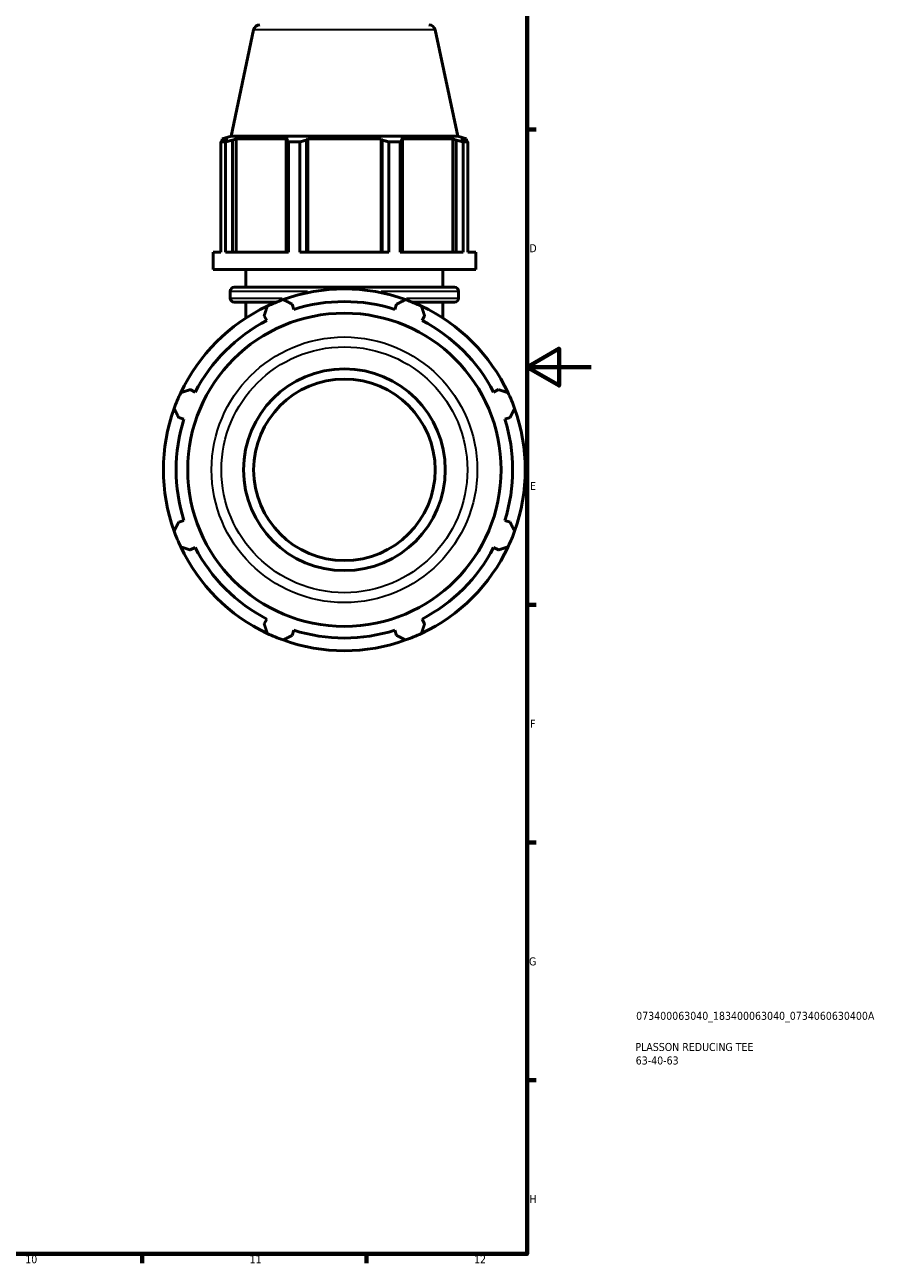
# Model space of a CAD drawing. Header units: millimetres. Extents: x 0 to 1039, y -3 to 953.
# Tile 7 of 8: x 664 to 931, y 17 to 404. Entities that reach past the tile are written whole.
import ezdxf

# ---------------------------------------------------------------- set-up
doc = ezdxf.new("R2010")
doc.units = ezdxf.units.MM
for name, color, linetype, lineweight in [('Border (ISO)', 7, 'Continuous', 70), ('Title (ISO)', 7, 'Continuous', 50), ('Visible (ISO)', 7, 'Continuous', 50), ('Visible Narrow (ISO)', 7, 'Continuous', 35)]:
    doc.layers.add(name, color=color, linetype=linetype, lineweight=lineweight)
doc.styles.add('Note Text (ISO)', font='tahoma.ttf')

# ---------------------------------------------------------------- blocks, each defined once
blk = doc.blocks.new('Borders Default Border')
at = {"layer": 'Border (ISO)'}
for p, q in [((821, 371.25), (823.9, 371.25)), ((821, 222.75), (823.9, 222.75)), ((821, 148.5), (823.9, 148.5)), ((821, 74.25), (823.9, 74.25)), ((700.83, 20), (700.83, 17.1)), ((770.92, 20), (770.92, 17.1))]:
    blk.add_line(p, q, dxfattribs=at)
at = {"layer": 'Border (ISO)', "flags": 128}
for points in [[(20, 20), (20, 574), (821, 574), (821, 20), (20, 20)], [(841, 297), (821, 297), (831, 302.77), (831, 291.23), (821, 297)]]:
    blk.add_lwpolyline(points, dxfattribs=at)
at = {"layer": 'Border (ISO)', "color": 232, "true_color": 0xca0064, "char_height": 2.5, "attachment_point": 7, "style": 'Note Text (ISO)'}
for s, insert in [('D', (821.73, 332.88)), ('E', (821.94, 258.63)), ('F', (822, 184.38)), ('G', (821.61, 110.08)), ('H', (821.74, 35.88)), ('10', (664.29, 17.05)), ('11', (734.37, 17.1)), ('12', (804.46, 17.1))]:
    blk.add_mtext(s, dxfattribs=dict(at, insert=insert))
blk = doc.blocks.new('Title Blocks ISO')
at = {"layer": 'Title (ISO)', "color": 232, "true_color": 0xca0064, "style": 'Note Text (ISO)'}
for tag, p in [('PART_NUMBER_001', (34.08, 73.13)), ('DESCRIPTION_001', (33.84, 63.4)), ('DESCRIPTION_002', (33.95, 59.18))]:
    blk.add_attdef(tag, p, '', height=2.5, dxfattribs=at)

msp = doc.modelspace()

# ---------------------------------------------------------------- linework, layer by layer
at = {"layer": 'Visible (ISO)'}
for p, q in [((735.627, 402.343), (728.577, 369.177)), ((792.3, 402.343), (799.35, 369.177)), ((728.577, 369.177), (725.834, 368.286)), ((727.599, 368.286), (725.834, 368.286)), ((725.834, 367.586), (725.834, 368.286)), ((727.599, 368.286), (726.425, 367.886)), ((799.35, 369.177), (728.577, 369.177)), ((729.051, 367.886), (730.142, 368.286)), ((729.051, 332.944), (729.051, 367.886)), ((730.142, 332.944), (730.142, 368.286)), ((746.357, 368.286), (730.142, 368.286)), ((746.357, 368.286), (745.789, 367.886)), ((745.789, 367.886), (745.789, 332.944)), ((752.128, 367.886), (752.498, 368.286)), ((752.128, 332.944), (752.128, 367.886)), ((752.498, 332.944), (752.498, 368.286)), ((775.43, 368.286), (752.498, 368.286)), ((775.43, 332.944), (775.43, 368.286)), ((775.43, 368.286), (775.8, 367.886)), ((775.8, 367.886), (775.8, 332.944)), ((782.138, 367.886), (781.57, 368.286)), ((797.785, 368.286), (781.57, 368.286)), ((782.138, 332.944), (782.138, 367.886)), ((797.785, 332.944), (797.785, 368.286)), ((797.785, 368.286), (798.876, 367.886)), ((798.876, 367.886), (798.876, 332.944)), ((799.35, 369.177), (802.094, 368.286)), ((801.502, 367.886), (800.329, 368.286)), ((802.094, 368.286), (800.329, 368.286)), ((802.094, 367.586), (802.094, 368.286)), ((726.868, 367.353), (725.386, 367.353)), ((725.386, 332.944), (725.386, 367.353)), ((726.868, 367.353), (726.868, 332.944)), ((746.502, 332.944), (746.502, 367.353)), ((750.081, 367.353), (746.502, 367.353)), ((750.081, 367.353), (750.081, 332.944)), ((777.847, 332.944), (777.847, 367.353)), ((781.426, 367.353), (777.847, 367.353)), ((781.426, 367.353), (781.426, 332.944)), ((801.059, 332.944), (801.059, 367.353)), ((802.542, 367.353), (801.059, 367.353)), ((802.542, 367.353), (802.542, 332.944)), ((725.386, 332.944), (722.964, 332.944)), ((722.964, 327.477), (722.964, 332.944)), ((746.502, 332.944), (726.868, 332.944)), ((777.847, 332.944), (750.081, 332.944)), ((801.059, 332.944), (781.426, 332.944)), ((804.964, 332.944), (802.542, 332.944)), ((804.964, 327.477), (804.964, 332.944)), ((804.964, 327.477), (722.964, 327.477)), ((733.214, 321.917), (733.214, 327.477)), ((794.714, 321.917), (794.714, 327.477)), ((729.554, 321.917), (798.374, 321.917)), ((728.294, 318.544), (728.294, 320.657)), ((742.726, 317.284), (729.554, 317.284)), ((733.214, 312.327), (733.214, 317.284)), ((798.374, 317.284), (785.201, 317.284)), ((794.714, 312.327), (794.714, 317.284)), ((799.634, 318.544), (799.634, 320.657)), ((748.163, 315.04), (747.653, 316.657)), ((780.274, 316.657), (779.764, 315.04)), ((738.919, 313.039), (739.701, 311.535)), ((788.226, 311.535), (789.009, 313.039)), ((717.356, 289.19), (715.852, 289.973)), ((812.075, 289.973), (810.572, 289.19)), ((712.234, 281.238), (713.851, 280.728)), ((814.077, 280.728), (815.693, 281.238)), ((713.851, 249.127), (712.234, 248.617)), ((815.693, 248.617), (814.077, 249.127)), ((715.852, 239.882), (717.356, 240.665)), ((810.572, 240.665), (812.075, 239.882)), ((739.701, 218.319), (738.919, 216.816)), ((789.009, 216.816), (788.226, 218.319)), ((747.653, 213.198), (748.163, 214.814)), ((779.764, 214.814), (780.274, 213.198))]:
    msp.add_line(p, q, dxfattribs=at)
for radius in [48.925, 31.5, 28.35]:
    msp.add_circle((763.964, 264.927), radius, dxfattribs=at)
for centre, radius, start, end in [((737.583, 401.927), 2, 90, 168), ((790.344, 401.927), 2, 12, 90), ((729.554, 320.657), 1.26, 90, 180), ((763.964, 264.927), 56.5, 70.20802, 109.79198), ((798.374, 320.657), 1.26, 0, 90), ((729.554, 318.544), 1.26, 180, 270), ((763.964, 264.927), 56.5, 109.79198, 115.20802), ((763.964, 264.927), 52.545, 72.5, 107.5), ((763.964, 264.927), 56.5, 64.79198, 70.20802), ((798.374, 318.544), 1.26, 270, 0), ((763.964, 264.927), 56.5, 115.20802, 154.79198), ((763.964, 264.927), 56.5, 25.20802, 64.79198), ((763.964, 264.927), 52.545, 117.5, 152.5), ((763.964, 264.927), 52.545, 27.5, 62.5), ((763.964, 264.927), 56.5, 154.79198, 160.20802), ((763.964, 264.927), 56.5, 19.79198, 25.20802), ((763.964, 264.927), 56.5, 160.20802, 199.79198), ((763.964, 264.927), 56.5, 340.20802, 19.79198), ((763.964, 264.927), 52.545, 162.5, 197.5), ((763.964, 264.927), 52.545, 342.5, 17.5), ((763.964, 264.927), 56.5, 199.79198, 205.20802), ((763.964, 264.927), 56.5, 334.79198, 340.20802), ((763.964, 264.927), 56.5, 205.20802, 244.79198), ((763.964, 264.927), 52.545, 207.5, 242.5), ((763.964, 264.927), 56.5, 295.20802, 334.79198), ((763.964, 264.927), 52.545, 297.5, 332.5), ((763.964, 264.927), 56.5, 244.79198, 250.20802), ((763.964, 264.927), 52.545, 252.5, 287.5), ((763.964, 264.927), 56.5, 289.79198, 295.20802), ((763.964, 264.927), 56.5, 250.20802, 289.79198)]:
    msp.add_arc(centre, radius, start, end, dxfattribs=at)
for points, weights in [([(725.386, 367.353), (725.916, 367.63), (726.425, 367.886)], [1, 1.00156905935, 1.00232169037]), ([(729.051, 367.886), (727.982, 367.63), (726.868, 367.353)], [1.00232169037, 1.00156905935, 1]), ([(746.502, 367.353), (746.138, 367.63), (745.789, 367.886)], [1, 1.00156905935, 1.00232169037]), ([(752.128, 367.886), (751.125, 367.63), (750.081, 367.353)], [1.00232169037, 1.00156905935, 1]), ([(777.847, 367.353), (776.802, 367.63), (775.8, 367.886)], [1, 1.00156905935, 1.00232169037]), ([(782.138, 367.886), (781.789, 367.63), (781.426, 367.353)], [1.00232169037, 1.00156905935, 1]), ([(801.059, 367.353), (799.946, 367.63), (798.876, 367.886)], [1, 1.00156905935, 1.00232169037]), ([(801.502, 367.886), (802.011, 367.63), (802.542, 367.353)], [1.00232169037, 1.00156905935, 1]), ([(744.832, 318.09), (746.272, 317.359), (747.653, 316.657)], [1, 1.00153039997, 1.002244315]), ([(780.274, 316.657), (781.656, 317.359), (783.095, 318.09)], [1.002244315, 1.00153039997, 1]), ([(738.919, 313.039), (739.399, 314.512), (739.9, 316.047)], [1.002244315, 1.00153039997, 1]), ([(788.027, 316.047), (788.528, 314.512), (789.009, 313.039)], [1, 1.00153039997, 1.002244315]), ([(712.844, 288.991), (714.379, 289.492), (715.852, 289.973)], [1, 1.00153039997, 1.002244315]), ([(812.075, 289.973), (813.548, 289.492), (815.083, 288.991)], [1.002244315, 1.00153039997, 1]), ([(712.234, 281.238), (711.532, 282.619), (710.801, 284.059)], [1.002244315, 1.00153039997, 1]), ([(817.126, 284.059), (816.395, 282.619), (815.693, 281.238)], [1, 1.00153039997, 1.002244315]), ([(710.801, 245.796), (711.532, 247.235), (712.234, 248.617)], [1, 1.00153039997, 1.002244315]), ([(815.693, 248.617), (816.395, 247.235), (817.126, 245.796)], [1.002244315, 1.00153039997, 1]), ([(715.852, 239.882), (714.379, 240.363), (712.844, 240.864)], [1.002244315, 1.00153039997, 1]), ([(815.083, 240.864), (813.548, 240.363), (812.075, 239.882)], [1, 1.00153039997, 1.002244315]), ([(739.9, 213.808), (739.399, 215.343), (738.919, 216.816)], [1, 1.00153039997, 1.002244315]), ([(789.009, 216.816), (788.528, 215.343), (788.027, 213.808)], [1.002244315, 1.00153039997, 1]), ([(747.653, 213.198), (746.272, 212.496), (744.832, 211.765)], [1.002244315, 1.00153039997, 1]), ([(783.095, 211.765), (781.656, 212.496), (780.274, 213.198)], [1, 1.00153039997, 1.002244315])]:
    msp.add_rational_spline(points, weights, degree=2, dxfattribs=at)
at = {"layer": 'Visible Narrow (ISO)'}
for p, q in [((791.952, 402.343), (735.976, 402.343)), ((728.343, 318.544), (744.552, 318.544)), ((752.438, 320.657), (728.37, 320.657)), ((799.558, 320.657), (775.489, 320.657)), ((783.376, 318.544), (799.585, 318.544))]:
    msp.add_line(p, q, dxfattribs=at)
for radius in [41.48, 38.399]:
    msp.add_circle((763.964, 264.927), radius, dxfattribs=at)

# ---------------------------------------------------------------- block references
msp.add_blockref('Borders Default Border', (0, 0))
msp.add_blockref('Title Blocks ISO', (821, 20)).add_auto_attribs({'PART_NUMBER_001': '073400063040_183400063040_0734060630400A', 'DESCRIPTION_001': 'PLASSON REDUCING TEE', 'DESCRIPTION_002': '63-40-63'})

doc.saveas('drawing.dxf')
